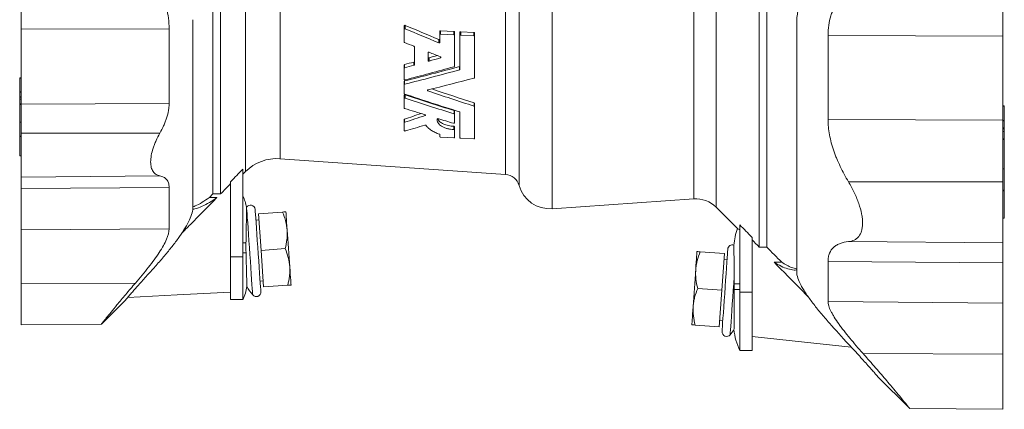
# Model space of a CAD drawing. Header units: millimetres. Extents: x 24 to 822, y -62 to 722.
# Tile 4 of 7: x 32 to 354, y 378 to 506. Entities that reach past the tile are written whole.
import ezdxf

# ---------------------------------------------------------------- set-up
doc = ezdxf.new("R2010")
doc.units = ezdxf.units.MM

msp = doc.modelspace()

# ---------------------------------------------------------------- linework, layer by layer
at = {"color": 8, "linetype": 'Continuous', "lineweight": 0}
for p, q in [((195.67, 645.3), (195.67, 451.58)), ((191.21, 455.2), (191.21, 641.68)), ((206.5, 548.44), (206.5, 443.99)), ((106.21, 535.45), (106.21, 456.14)), ((117.48, 534.58), (117.48, 460.35)), ((252.77, 447.23), (252.77, 536.93)), ((260.15, 444.47), (260.15, 534.58)), ((32.84, 502.67), (81.22, 502.83)), ((158.41, 502.84), (158.41, 503.95)), ((169.41, 498.26), (169.41, 499.35)), ((169.98, 501.11), (169.98, 502.2)), ((174.3, 500.88), (174.3, 501.98)), ((176.56, 500.77), (176.56, 501.87)), ((180.88, 500.55), (180.88, 501.65)), ((353.84, 500.45), (296.7, 500.62)), ((166.21, 492.26), (166.21, 493.34)), ((169.92, 493.32), (169.92, 493.69)), ((158.22, 490.04), (158.22, 491.11)), ((161.29, 490.89), (161.29, 491.96)), ((176.17, 489.4), (176.17, 490.47)), ((32.34, 486.68), (32.84, 486.68)), ((158.22, 484.7), (158.22, 485.76)), ((32.34, 482.13), (32.84, 482.13)), ((32.34, 480.6), (32.84, 480.6)), ((32.34, 480.44), (32.84, 480.44)), ((32.34, 479.81), (32.84, 479.81)), ((158.41, 480.12), (158.41, 481.19)), ((165.83, 482.54), (165.83, 482.85)), ((32.34, 478.28), (32.84, 478.28)), ((32.34, 478.11), (32.84, 478.11)), ((32.84, 478.17), (81.22, 478.42)), ((180.97, 477.52), (180.97, 478.58)), ((354.35, 477.53), (353.84, 477.53)), ((164.93, 474.46), (164.93, 474.71)), ((174.4, 475.03), (174.4, 476.1)), ((32.34, 472.31), (32.84, 472.31)), ((158.19, 472.25), (158.19, 473.33)), ((174.29, 469.89), (174.29, 470.97)), ((353.84, 472.95), (296.7, 473.22)), ((354.35, 472.76), (353.84, 472.76)), ((354.35, 470.43), (353.84, 470.43)), ((354.35, 470.17), (353.84, 470.17)), ((32.34, 467.7), (32.84, 467.7)), ((32.34, 467.57), (32.84, 467.57)), ((32.84, 468.66), (78.2, 468.71)), ((354.35, 469.21), (353.84, 469.21)), ((354.35, 466.88), (353.84, 466.88)), ((354.35, 466.62), (353.84, 466.62)), ((32.34, 461.31), (32.84, 461.31)), ((32.84, 454.36), (78.2, 454.75)), ((354.35, 457.07), (353.84, 457.07)), ((32.84, 450.64), (81.22, 450.99)), ((353.84, 452.76), (303.4, 452.79)), ((354.35, 450.02), (353.84, 450.02)), ((354.35, 449.82), (353.84, 449.82)), ((354.35, 440.97), (353.84, 440.97)), ((32.84, 437.06), (81.22, 437.45)), ((106.35, 432.89), (105.34, 432.89)), ((353.84, 432.82), (303.4, 433.26)), ((106.36, 429.58), (105.34, 429.58)), ((101.34, 428.25), (105.34, 428.25)), ((353.84, 426.37), (296.7, 426.79)), ((32.84, 419.54), (70.19, 419.71)), ((267.84, 419.44), (266.04, 419.44)), ((267.84, 417.64), (266.04, 417.64)), ((271.84, 416.77), (267.84, 416.77)), ((353.84, 413.17), (296.7, 413.64)), ((353.84, 396.49), (308.16, 396.67))]:
    msp.add_line(p, q, dxfattribs=at)
at = {"color": 7, "linetype": 'Continuous', "lineweight": 15}
for p, q in [((98.01, 535.15), (98.01, 448.82)), ((95.54, 532.16), (95.54, 448.82)), ((274.18, 431.48), (274.18, 532.82)), ((276.65, 431.48), (276.65, 532.82)), ((32.84, 523.69), (32.84, 502.67)), ((89.02, 444.66), (89.02, 505.79)), ((32.84, 502.67), (32.84, 478.17)), ((81.22, 478.42), (81.22, 502.83)), ((158.08, 502.66), (158.08, 503.76)), ((158.08, 498.54), (158.08, 502.66)), ((169.74, 500.9), (169.74, 502)), ((169.74, 498.43), (169.74, 500.9)), ((174.3, 501.98), (169.98, 502.2)), ((169.98, 501.11), (174.3, 500.88)), ((174.54, 500.66), (174.54, 501.76)), ((174.54, 500.66), (174.54, 490.59)), ((176.32, 500.57), (176.32, 501.67)), ((176.32, 489.57), (176.32, 500.57)), ((180.88, 501.65), (176.56, 501.87)), ((176.56, 500.77), (180.88, 500.55)), ((181.12, 500.32), (181.12, 501.42)), ((181.12, 500.32), (181.12, 486.86)), ((161.44, 491.05), (161.44, 496.91)), ((165.88, 492.46), (165.88, 494.98)), ((158.08, 489.88), (158.08, 490.95)), ((158.08, 486.33), (158.08, 489.88)), ((32.84, 486.75), (32.34, 486.75)), ((32.34, 486.68), (32.34, 486.75)), ((32.34, 486.68), (32.34, 482.17)), ((158.08, 484.54), (158.08, 485.61)), ((158.08, 481.65), (158.08, 484.54)), ((32.84, 482.17), (32.34, 482.17)), ((32.34, 482.13), (32.34, 482.17)), ((32.34, 482.13), (32.34, 480.6)), ((32.34, 480.44), (32.34, 480.6)), ((32.34, 480.44), (32.34, 479.84)), ((32.84, 479.84), (32.34, 479.84)), ((32.34, 479.81), (32.34, 479.84)), ((32.34, 479.81), (32.34, 478.28)), ((158.08, 479.99), (158.08, 481.05)), ((158.08, 476.93), (158.08, 479.99)), ((32.34, 478.11), (32.34, 478.28)), ((32.34, 478.11), (32.34, 472.31)), ((32.84, 478.17), (32.84, 468.66)), ((181.12, 477.37), (181.12, 478.43)), ((181.12, 477.37), (181.12, 466.96)), ((354.35, 477.67), (353.84, 477.67)), ((354.35, 472.83), (354.35, 477.53)), ((174.54, 474.88), (174.54, 475.95)), ((174.54, 474.88), (174.54, 472.06)), ((176.32, 467.21), (176.32, 475.54)), ((32.34, 472.28), (32.34, 472.31)), ((32.34, 472.28), (32.84, 472.28)), ((32.34, 472.28), (32.34, 467.7)), ((158.08, 472.14), (158.08, 473.22)), ((158.08, 469.54), (158.08, 472.14)), ((174.54, 469.74), (174.54, 470.83)), ((354.35, 472.81), (353.84, 472.81)), ((354.35, 470.43), (354.35, 472.76)), ((354.35, 469.28), (354.35, 470.17)), ((32.34, 467.57), (32.34, 467.7)), ((32.34, 467.57), (32.34, 461.31)), ((32.84, 454.36), (32.84, 468.66)), ((169.74, 467.54), (169.74, 468.26)), ((174.3, 467.19), (169.98, 467.41)), ((174.54, 469.74), (174.54, 467.3)), ((180.88, 466.85), (176.56, 467.07)), ((354.35, 469.27), (353.84, 469.27)), ((354.35, 466.88), (354.35, 469.21)), ((354.35, 457.07), (354.35, 466.62)), ((32.34, 461.28), (32.34, 461.31)), ((32.34, 461.28), (32.84, 461.28)), ((117.48, 460.35), (191.21, 455.2)), ((32.84, 450.64), (32.84, 454.36)), ((105.34, 456.98), (105.34, 428.25)), ((105.34, 455.27), (106.21, 456.14)), ((353.84, 457.01), (354.35, 457.01)), ((354.35, 450.02), (354.35, 457)), ((81.22, 450.99), (81.22, 437.45)), ((101.34, 452.84), (101.34, 428.25)), ((32.84, 437.06), (32.84, 450.64)), ((95.54, 448.82), (94.4, 447.67)), ((96.87, 447.67), (94.4, 447.67)), ((98.01, 448.82), (95.54, 448.82)), ((354.35, 440.97), (354.35, 449.82)), ((106.55, 444.46), (106.55, 444.42)), ((206.5, 443.99), (252.77, 447.23)), ((260.15, 444.47), (267.09, 437.53)), ((110.43, 442.37), (118.34, 442.92)), ((111.27, 430.4), (110.43, 442.37)), ((110.57, 440.38), (109.57, 440.31)), ((267.84, 416.77), (267.84, 438.75)), ((353.84, 440.91), (354.35, 440.91)), ((32.84, 419.54), (32.84, 437.06)), ((271.84, 416.77), (271.84, 434.65)), ((111.27, 430.4), (119.18, 430.95)), ((112.11, 418.43), (111.27, 430.4)), ((262.82, 429.37), (254.91, 429.93)), ((262.82, 429.37), (261.98, 417.4)), ((274.18, 431.48), (276.65, 431.48)), ((101.34, 428.25), (101.34, 414.28)), ((105.34, 428.25), (105.34, 414.28)), ((263.68, 427.31), (262.68, 427.38)), ((279.06, 426.52), (281.54, 426.52)), ((32.84, 406.02), (32.84, 419.54)), ((110.97, 420.35), (111.97, 420.42)), ((112.11, 418.43), (120.01, 418.98)), ((261.98, 417.4), (254.07, 417.96)), ((261.98, 417.4), (261.15, 405.43)), ((267.84, 397.64), (267.84, 416.77)), ((271.84, 397.64), (271.84, 416.77)), ((59.09, 406.31), (67.02, 414.24)), ((101.34, 414.28), (105.34, 414.28)), ((32.84, 406.02), (59.08, 406.25)), ((261.15, 405.43), (253.24, 405.99)), ((261.29, 407.43), (262.28, 407.36)), ((267.84, 397.64), (271.84, 397.64)), ((312.92, 389.19), (323.34, 378.77)), ((323.35, 378.71), (353.84, 378.44))]:
    msp.add_line(p, q, dxfattribs=at)
at = {"color": 8, "linetype": 'Continuous', "lineweight": 0, "flags": 128}
for points in [[(108.55, 415.81), (108.55, 415.86), (108.52, 416.21), (108.47, 416.91), (108.4, 417.93), (108.31, 419.25), (108.2, 420.84), (108.07, 422.67), (107.93, 424.67), (107.78, 426.81), (107.63, 429.04), (107.47, 431.29), (107.31, 433.51), (107.16, 435.65), (107.02, 437.65), (106.9, 439.47), (106.79, 441.05), (106.69, 442.37), (106.62, 443.39), (106.57, 444.08), (106.55, 444.42)], [(266.03, 421.78), (265.87, 419.58), (265.72, 417.33), (265.56, 415.06), (265.4, 412.86), (265.26, 410.75), (265.12, 408.81), (265, 407.08), (264.9, 405.6), (264.81, 404.4), (264.75, 403.53), (264.71, 403), (264.7, 402.82)]]:
    msp.add_lwpolyline(points, dxfattribs=at)
at = {"color": 7, "linetype": 'Continuous', "lineweight": 15, "flags": 128}
for points in [[(111.21, 416.86), (111.2, 417.05), (111.16, 417.59), (111.1, 418.49), (111.01, 419.7), (110.91, 421.21), (110.79, 422.96), (110.65, 424.92), (110.5, 427.02), (110.35, 429.22), (110.19, 431.44), (110.04, 433.64), (109.89, 435.74), (109.76, 437.7), (109.63, 439.45), (109.53, 440.96), (109.44, 442.17), (109.38, 443.07), (109.34, 443.61), (109.33, 443.8), (109.33, 443.8)], [(119.41, 443), (119.42, 442.9), (119.44, 442.59), (119.47, 442.09), (119.52, 441.39), (119.58, 440.52), (119.65, 439.49), (119.74, 438.31), (119.83, 437.01)], [(120.66, 425.04), (120.57, 426.45), (120.46, 427.93), (120.36, 429.47), (120.25, 431.03), (120.14, 432.59), (120.03, 434.13), (119.93, 435.61), (119.83, 437.01)], [(253.84, 430), (253.83, 429.9), (253.81, 429.59), (253.78, 429.09), (253.73, 428.4), (253.67, 427.53), (253.6, 426.5), (253.51, 425.32), (253.42, 424.02)], [(263.92, 430.8), (263.91, 430.62), (263.87, 430.07), (263.81, 429.18), (263.72, 427.96), (263.62, 426.45), (263.5, 424.7), (263.36, 422.74), (263.21, 420.64), (263.06, 418.45), (262.9, 416.22), (262.75, 414.03), (262.6, 411.92), (262.47, 409.97), (262.34, 408.21), (262.24, 406.71), (262.15, 405.49), (262.09, 404.6), (262.05, 404.05), (262.04, 403.87), (262.04, 403.87)], [(121.08, 419.06), (121.08, 419.16), (121.05, 419.46), (121.02, 419.97), (120.97, 420.66), (120.91, 421.53), (120.84, 422.56), (120.76, 423.74), (120.66, 425.04)], [(253.42, 424.02), (253.33, 422.61), (253.22, 421.13), (253.11, 419.59), (253, 418.03), (252.9, 416.47), (252.79, 414.93), (252.68, 413.45), (252.59, 412.05)], [(67.68, 415), (83.79, 415.84), (101.34, 416.76)], [(252.17, 406.06), (252.18, 406.16), (252.2, 406.47), (252.23, 406.97), (252.28, 407.66), (252.34, 408.53), (252.41, 409.57), (252.5, 410.74), (252.59, 412.05)], [(271.84, 402.2), (289.04, 400.39), (304.27, 398.79)]]:
    msp.add_lwpolyline(points, dxfattribs=at)
at = {"color": 7, "linetype": 'Continuous', "lineweight": 15}
for centre, radius, start, end in [((116.46, 445.89), 14.5, 86, 135), ((190.87, 450.21), 5, 15.9446, 86), ((205.77, 454.47), 10.5, 195.9446, 274), ((90.84, 441.43), 16, 10.955, 25.0089), ((107.83, 443.69), 1.5, 4, 148.959), ((253.43, 437.75), 9.5, 45, 94), ((287.09, 430.44), 21.25, 160.4609, 175.5085), ((265.42, 430.7), 1.5, 70.8114, 176), ((90.84, 421.04), 16, 334.9911, 351.0435), ((128, 431.57), 25.03, 211.3563, 219.0063), ((109.72, 416.76), 1.5, 219.0063, 4), ((263.54, 403.76), 1.5, 176, 320.9937), ((245.25, 418.57), 25.03, 320.9937, 325.7929), ((287.09, 406.64), 21.25, 185.7712, 205.0576)]:
    msp.add_arc(centre, radius, start, end, dxfattribs=at)
for centre, major_axis, ratio, start_param, end_param in [((257.77, 536.75), (235.52, -74.68), 0.264157, 4.362053, 4.412797), ((258.4, 536.57), (239.25, -75.86), 0.264157, 4.366364, 4.416235), ((245.49, 536.68), (237.07, -75.17), 0.264157, 4.420369, 4.434175), ((245.49, 536.68), (237.07, -75.17), 0.264157, 4.456197, 4.472702), ((173.07, 559.42), (221.27, 70.16), 0.264157, 4.59792, 4.60991), ((173.7, 559.6), (225, 71.34), 0.264157, 4.595637, 4.612086), ((173.07, 559.42), (221.27, 70.16), 0.264157, 4.561921, 4.575743), ((173.7, 559.6), (225, 71.34), 0.264157, 4.560229, 4.573824), ((190.74, 559.57), (224.25, 71.1), 0.264157, 4.483804, 4.564005), ((186.61, 559.71), (227.17, 72.03), 0.264157, 4.504791, 4.57522), ((191.37, 559.75), (227.97, 72.28), 0.264157, 4.483403, 4.562302), ((204.29, 559.86), (230.14, 72.97), 0.264157, 4.461547, 4.527686), ((203.65, 537.21), (226.42, -71.79), 0.264157, 4.63442, 4.695932), ((191.37, 537.13), (227.97, -72.28), 0.264157, 4.650527, 4.729426), ((185.98, 537.35), (223.45, -70.85), 0.264157, 4.672672, 4.744267), ((186.61, 537.17), (227.17, -72.03), 0.264157, 4.671915, 4.742344), ((204.29, 537.02), (230.14, -72.97), 0.264157, 4.628672, 4.69481), ((173.7, 537.28), (225, -71.34), 0.264157, 4.727354, 4.756933), ((200.83, 555.73), (144.73, 77.75), 0.360513, 4.227612, 4.26608), ((201.09, 555.85), (147.08, 79.01), 0.360513, 4.230602, 4.277272), ((173.7, 537.28), (225, -71.34), 0.264157, 4.775815, 4.798221), ((209.43, 555.89), (147.97, 79.49), 0.360513, 4.176022, 4.22092)]:
    msp.add_ellipse(centre, major_axis=major_axis, ratio=ratio, start_param=start_param, end_param=end_param, dxfattribs=at)
for points, knots in [([(303.46, 531.07), (301.24, 529.87), (299.12, 528.45), (296.65, 526.34), (296.16, 525.9), (295.21, 524.98), (294.74, 524.51), (293.38, 523.03), (292.52, 521.98), (290.95, 519.74), (290.22, 518.56), (289.25, 516.65), (288.95, 515.99), (288.52, 514.97), (288.39, 514.63), (288.13, 513.93), (288.01, 513.58), (286.96, 510.39), (286.46, 507.34), (286.46, 504.04)], [0, 0, 0, 0, 0.25, 0.25, 0.3125, 0.3125, 0.375, 0.375, 0.5, 0.5, 0.625, 0.625, 0.6875, 0.6875, 0.71875, 0.71875, 0.75, 0.75, 1, 1, 1, 1]), ([(81.22, 502.83), (81.22, 505.21), (80.92, 507.45), (80.08, 510.6), (79.73, 511.62), (78.92, 513.58), (78.46, 514.51), (77.46, 516.27), (76.91, 517.11), (75.73, 518.7), (75.11, 519.45), (73.13, 521.6), (71.7, 522.85), (70.19, 523.96)], [0, 0, 0, 0, 0.25, 0.25, 0.375, 0.375, 0.5, 0.5, 0.625, 0.625, 0.75, 0.75, 1, 1, 1, 1]), ([(296.7, 500.62), (296.7, 502.93), (297.03, 505.08), (297.79, 507.58), (297.97, 508.07), (298.34, 509.03), (298.54, 509.49), (299.18, 510.84), (299.67, 511.68), (300.46, 512.87), (300.74, 513.26), (301.32, 514), (301.62, 514.36), (302.54, 515.4), (303.18, 516.04), (305.19, 517.82), (306.63, 518.81), (308.16, 519.65)], [0, 0, 0, 0, 0.25, 0.25, 0.3125, 0.3125, 0.375, 0.375, 0.5, 0.5, 0.5625, 0.5625, 0.625, 0.625, 0.75, 0.75, 1, 1, 1, 1]), ([(353.84, 500.45), (353.84, 502.43), (353.84, 504.37), (353.84, 508.09), (353.84, 509.86), (353.84, 513.12), (353.84, 514.61), (353.84, 517.23), (353.84, 518.36), (353.84, 519.29)], [0, 0, 0, 0, 0.25, 0.25, 0.5, 0.5, 0.75, 0.75, 1, 1, 1, 1]), ([(158.41, 503.95), (158.33, 503.98), (158.25, 503.98), (158.11, 503.9), (158.08, 503.83), (158.08, 503.76)], [0, 0, 0, 0, 0.5, 0.5, 1, 1, 1, 1]), ([(158.08, 502.66), (158.08, 502.73), (158.11, 502.8), (158.24, 502.87), (158.33, 502.88), (158.41, 502.84)], [0, 0, 0, 0, 0.5, 0.5, 1, 1, 1, 1]), ([(286.46, 423.3), (286.46, 424.89), (286.46, 426.74), (286.46, 430.97), (286.46, 433.34), (286.46, 438.59), (286.46, 441.47), (286.46, 447.68), (286.46, 451.01), (286.46, 458.09), (286.46, 461.82), (286.46, 469.62), (286.46, 473.68), (286.46, 482.05), (286.46, 486.35), (286.46, 495.11), (286.46, 499.56), (286.46, 504.04)], [0, 0, 0, 0, 0.125, 0.125, 0.25, 0.25, 0.375, 0.375, 0.5, 0.5, 0.625, 0.625, 0.75, 0.75, 0.875, 0.875, 1, 1, 1, 1]), ([(169.74, 499.52), (169.74, 499.46), (169.7, 499.39), (169.57, 499.32), (169.48, 499.32), (169.41, 499.35)], [0, 0, 0, 0, 0.5, 0.5, 1, 1, 1, 1]), ([(169.98, 502.2), (169.92, 502.21), (169.86, 502.19), (169.77, 502.11), (169.74, 502.06), (169.74, 502)], [0, 0, 0, 0, 0.5, 0.5, 1, 1, 1, 1]), ([(169.74, 500.9), (169.74, 500.96), (169.77, 501.01), (169.86, 501.09), (169.92, 501.11), (169.98, 501.11)], [0, 0, 0, 0, 0.5, 0.5, 1, 1, 1, 1]), ([(174.54, 501.76), (174.54, 501.81), (174.52, 501.87), (174.43, 501.95), (174.37, 501.98), (174.3, 501.98)], [0, 0, 0, 0, 0.5, 0.5, 1, 1, 1, 1]), ([(174.3, 500.88), (174.37, 500.88), (174.43, 500.85), (174.52, 500.77), (174.54, 500.71), (174.54, 500.66)], [0, 0, 0, 0, 0.5, 0.5, 1, 1, 1, 1]), ([(176.56, 501.87), (176.49, 501.87), (176.43, 501.85), (176.34, 501.78), (176.32, 501.72), (176.32, 501.67)], [0, 0, 0, 0, 0.5, 0.5, 1, 1, 1, 1]), ([(176.32, 500.57), (176.32, 500.62), (176.34, 500.68), (176.43, 500.75), (176.49, 500.77), (176.56, 500.77)], [0, 0, 0, 0, 0.5, 0.5, 1, 1, 1, 1]), ([(181.12, 501.42), (181.12, 501.48), (181.09, 501.53), (181, 501.62), (180.94, 501.64), (180.88, 501.65)], [0, 0, 0, 0, 0.5, 0.5, 1, 1, 1, 1]), ([(180.88, 500.55), (180.94, 500.55), (181, 500.52), (181.09, 500.44), (181.12, 500.38), (181.12, 500.32)], [0, 0, 0, 0, 0.5, 0.5, 1, 1, 1, 1]), ([(296.7, 500.62), (296.7, 495.84), (296.7, 491.15), (296.7, 481.99), (296.7, 477.52), (296.7, 473.22)], [0, 0, 0, 0, 0.5, 0.5, 1, 1, 1, 1]), ([(353.84, 500.45), (353.84, 495.66), (353.84, 490.95), (353.84, 481.75), (353.84, 477.28), (353.84, 472.95)], [0, 0, 0, 0, 0.5, 0.5, 1, 1, 1, 1]), ([(161.44, 496.91), (161.44, 496.95), (161.42, 496.99), (161.37, 497.06), (161.33, 497.09), (161.29, 497.1)], [0, 0, 0, 0, 0.5, 0.5, 1, 1, 1, 1]), ([(169.41, 498.26), (169.48, 498.23), (169.57, 498.23), (169.7, 498.3), (169.74, 498.37), (169.74, 498.43)], [0, 0, 0, 0, 0.5, 0.5, 1, 1, 1, 1]), ([(165.88, 494.98), (165.88, 495.04), (165.92, 495.1), (166.05, 495.17), (166.13, 495.17), (166.21, 495.14)], [0, 0, 0, 0, 0.5, 0.5, 1, 1, 1, 1]), ([(165.88, 493.53), (165.88, 493.47), (165.92, 493.41), (166.05, 493.33), (166.13, 493.32), (166.21, 493.34)], [0, 0, 0, 0, 0.5, 0.5, 1, 1, 1, 1]), ([(169.92, 493.69), (169.96, 493.67), (170, 493.64), (170.05, 493.58), (170.07, 493.54), (170.07, 493.46), (170.05, 493.42), (170, 493.36), (169.96, 493.34), (169.92, 493.32)], [0, 0, 0, 0, 0.25, 0.25, 0.5, 0.5, 0.75, 0.75, 1, 1, 1, 1]), ([(158.22, 491.11), (158.18, 491.1), (158.14, 491.08), (158.09, 491.02), (158.08, 490.98), (158.08, 490.95)], [0, 0, 0, 0, 0.5, 0.5, 1, 1, 1, 1]), ([(158.08, 489.88), (158.08, 489.91), (158.09, 489.95), (158.14, 490.01), (158.18, 490.03), (158.22, 490.04)], [0, 0, 0, 0, 0.5, 0.5, 1, 1, 1, 1]), ([(161.29, 490.89), (161.33, 490.9), (161.37, 490.92), (161.42, 490.98), (161.44, 491.02), (161.44, 491.05)], [0, 0, 0, 0, 0.5, 0.5, 1, 1, 1, 1]), ([(166.21, 492.26), (166.13, 492.24), (166.05, 492.25), (165.92, 492.33), (165.88, 492.4), (165.88, 492.46)], [0, 0, 0, 0, 0.5, 0.5, 1, 1, 1, 1]), ([(174.54, 490.59), (174.54, 490.55), (174.53, 490.51), (174.48, 490.45), (174.44, 490.43), (174.4, 490.42)], [0, 0, 0, 0, 0.5, 0.5, 1, 1, 1, 1]), ([(176.17, 489.4), (176.21, 489.41), (176.25, 489.43), (176.3, 489.49), (176.32, 489.53), (176.32, 489.57)], [0, 0, 0, 0, 0.5, 0.5, 1, 1, 1, 1]), ([(158.41, 486.15), (158.33, 486.13), (158.25, 486.14), (158.12, 486.21), (158.08, 486.27), (158.08, 486.33)], [0, 0, 0, 0, 0.5, 0.5, 1, 1, 1, 1]), ([(181.12, 486.86), (181.12, 486.82), (181.1, 486.79), (181.05, 486.73), (181.01, 486.71), (180.97, 486.7)], [0, 0, 0, 0, 0.5, 0.5, 1, 1, 1, 1]), ([(158.22, 485.76), (158.18, 485.75), (158.14, 485.73), (158.09, 485.67), (158.08, 485.64), (158.08, 485.61)], [0, 0, 0, 0, 0.5, 0.5, 1, 1, 1, 1]), ([(158.08, 484.54), (158.08, 484.58), (158.09, 484.61), (158.14, 484.66), (158.18, 484.68), (158.22, 484.7)], [0, 0, 0, 0, 0.5, 0.5, 1, 1, 1, 1]), ([(158.22, 481.49), (158.18, 481.51), (158.14, 481.53), (158.09, 481.59), (158.08, 481.62), (158.08, 481.65)], [0, 0, 0, 0, 0.5, 0.5, 1, 1, 1, 1]), ([(158.41, 481.19), (158.33, 481.21), (158.25, 481.21), (158.12, 481.16), (158.08, 481.11), (158.08, 481.05)], [0, 0, 0, 0, 0.5, 0.5, 1, 1, 1, 1]), ([(158.08, 479.99), (158.08, 480.04), (158.12, 480.09), (158.25, 480.15), (158.33, 480.15), (158.41, 480.12)], [0, 0, 0, 0, 0.5, 0.5, 1, 1, 1, 1]), ([(165.83, 482.85), (165.79, 482.84), (165.75, 482.82), (165.7, 482.77), (165.68, 482.74), (165.68, 482.67), (165.7, 482.64), (165.75, 482.58), (165.79, 482.56), (165.83, 482.54)], [0, 0, 0, 0, 0.25, 0.25, 0.5, 0.5, 0.75, 0.75, 1, 1, 1, 1]), ([(78.2, 468.71), (78.65, 469.52), (79.06, 470.33), (79.61, 471.56), (79.79, 471.97), (80.11, 472.79), (80.26, 473.21), (80.66, 474.46), (80.87, 475.27), (81.08, 476.47), (81.13, 476.87), (81.2, 477.65), (81.22, 478.04), (81.22, 478.42)], [0, 0, 0, 0, 0.25, 0.25, 0.375, 0.375, 0.5, 0.5, 0.75, 0.75, 0.875, 0.875, 1, 1, 1, 1]), ([(158.22, 476.78), (158.18, 476.79), (158.14, 476.82), (158.09, 476.87), (158.08, 476.9), (158.08, 476.93)], [0, 0, 0, 0, 0.5, 0.5, 1, 1, 1, 1]), ([(181.12, 478.43), (181.12, 478.46), (181.1, 478.49), (181.05, 478.55), (181.01, 478.57), (180.97, 478.58)], [0, 0, 0, 0, 0.5, 0.5, 1, 1, 1, 1]), ([(180.97, 477.52), (181.01, 477.5), (181.05, 477.48), (181.1, 477.43), (181.12, 477.4), (181.12, 477.37)], [0, 0, 0, 0, 0.5, 0.5, 1, 1, 1, 1]), ([(354.35, 477.67), (354.35, 477.67), (354.35, 477.67), (354.35, 477.65), (354.35, 477.61), (354.35, 477.57), (354.35, 477.54), (354.35, 477.53)], [0, 0, 0, 0, 0.209627, 0.42678, 0.634993, 0.827361, 1, 1, 1, 1]), ([(164.93, 474.46), (165, 474.49), (165.05, 474.54), (165.03, 474.65), (164.97, 474.7), (164.89, 474.72)], [0, 0, 0, 0, 0.5, 0.5, 1, 1, 1, 1]), ([(169.15, 473.44), (169.08, 473.46), (169, 473.46), (168.87, 473.42), (168.82, 473.37), (168.82, 473.33)], [0, 0, 0, 0, 0.5, 0.5, 1, 1, 1, 1]), ([(174.29, 470.97), (173.71, 470.99), (173.13, 471.06), (172.01, 471.31), (171.48, 471.48), (170.53, 471.91), (170.12, 472.16), (169.45, 472.74), (169.2, 473.05), (169.03, 473.39)], [0, 0, 0, 0, 0.25, 0.25, 0.5, 0.5, 0.75, 0.75, 1, 1, 1, 1]), ([(174.54, 475.95), (174.54, 475.98), (174.53, 476.01), (174.48, 476.06), (174.44, 476.09), (174.4, 476.1)], [0, 0, 0, 0, 0.5, 0.5, 1, 1, 1, 1]), ([(174.4, 475.03), (174.44, 475.02), (174.48, 474.99), (174.53, 474.94), (174.54, 474.91), (174.54, 474.88)], [0, 0, 0, 0, 0.5, 0.5, 1, 1, 1, 1]), ([(176.32, 475.54), (176.32, 475.57), (176.3, 475.6), (176.25, 475.65), (176.21, 475.67), (176.17, 475.69)], [0, 0, 0, 0, 0.5, 0.5, 1, 1, 1, 1]), ([(165.21, 471.27), (165.19, 471.3), (165.13, 471.34), (165, 471.37), (164.92, 471.36), (164.86, 471.35)], [0, 0, 0, 0, 0.5, 0.5, 1, 1, 1, 1]), ([(169.62, 468.38), (169.11, 468.55), (168.65, 468.73), (167.99, 469.04), (167.77, 469.15), (167.36, 469.37), (167.17, 469.49), (166.6, 469.86), (166.27, 470.12), (165.68, 470.67), (165.42, 470.96), (165.21, 471.27)], [0, 0, 0, 0, 0.25, 0.25, 0.375, 0.375, 0.5, 0.5, 0.75, 0.75, 1, 1, 1, 1]), ([(168.82, 473.33), (168.81, 473.11), (168.83, 472.9), (168.95, 472.47), (169.04, 472.26), (169.24, 471.96), (169.31, 471.86), (169.48, 471.66), (169.57, 471.57), (169.86, 471.3), (170.09, 471.12), (170.6, 470.8), (170.88, 470.66), (171.49, 470.4), (171.82, 470.29), (172.49, 470.11), (172.84, 470.03), (173.56, 469.93), (173.93, 469.9), (174.29, 469.89)], [0, 0, 0, 0, 0.125, 0.125, 0.25, 0.25, 0.3125, 0.3125, 0.375, 0.375, 0.5, 0.5, 0.625, 0.625, 0.75, 0.75, 0.875, 0.875, 1, 1, 1, 1]), ([(174.54, 472.06), (174.54, 472.01), (174.5, 471.97), (174.37, 471.92), (174.29, 471.92), (174.21, 471.94)], [0, 0, 0, 0, 0.5, 0.5, 1, 1, 1, 1]), ([(174.54, 470.83), (174.54, 470.86), (174.52, 470.9), (174.42, 470.95), (174.36, 470.97), (174.29, 470.97)], [0, 0, 0, 0, 0.5, 0.5, 1, 1, 1, 1]), ([(303.4, 452.79), (302.42, 454.44), (301.52, 456.11), (300.3, 458.65), (299.92, 459.51), (299.39, 460.8), (299.21, 461.23), (298.88, 462.1), (298.73, 462.54), (297.98, 464.72), (297.51, 466.45), (297.03, 469.01), (296.91, 469.87), (296.75, 471.56), (296.7, 472.4), (296.7, 473.22)], [0, 0, 0, 0, 0.25, 0.25, 0.375, 0.375, 0.4375, 0.4375, 0.5, 0.5, 0.75, 0.75, 0.875, 0.875, 1, 1, 1, 1]), ([(353.84, 452.76), (353.84, 454.52), (353.84, 456.29), (353.84, 459.8), (353.84, 461.54), (353.84, 464.96), (353.84, 466.64), (353.84, 469.88), (353.84, 471.45), (353.84, 472.95)], [0, 0, 0, 0, 0.25, 0.25, 0.5, 0.5, 0.75, 0.75, 1, 1, 1, 1]), ([(354.35, 472.81), (354.35, 472.81), (354.35, 472.82), (354.35, 472.8), (354.35, 472.77), (354.35, 472.76)], [0, 0, 0, 0, 0.125176, 0.579608, 1, 1, 1, 1]), ([(354.35, 470.43), (354.35, 470.4), (354.35, 470.35), (354.35, 470.25), (354.35, 470.2), (354.35, 470.17)], [0, 0, 0, 0, 0.5, 0.5, 1, 1, 1, 1]), ([(78.2, 468.71), (77.75, 467.9), (77.33, 467.08), (76.78, 465.85), (76.6, 465.44), (76.28, 464.62), (76.13, 464.21), (75.73, 462.99), (75.52, 462.2), (75.24, 460.68), (75.17, 459.97), (75.17, 458.98), (75.19, 458.67), (75.26, 458.07), (75.31, 457.78), (75.52, 456.99), (75.73, 456.54), (76.13, 455.97), (76.28, 455.79), (76.6, 455.49), (76.77, 455.36), (77.33, 455.01), (77.74, 454.85), (78.2, 454.75)], [0, 0, 0, 0, 0.125, 0.125, 0.1875, 0.1875, 0.25, 0.25, 0.375, 0.375, 0.5, 0.5, 0.5625, 0.5625, 0.625, 0.625, 0.75, 0.75, 0.8125, 0.8125, 0.875, 0.875, 1, 1, 1, 1]), ([(158.44, 469.42), (158.37, 469.4), (158.27, 469.4), (158.12, 469.45), (158.08, 469.5), (158.08, 469.54)], [0, 0, 0, 0, 0.5, 0.5, 1, 1, 1, 1]), ([(169.98, 467.41), (169.92, 467.41), (169.86, 467.43), (169.77, 467.48), (169.74, 467.51), (169.74, 467.54)], [0, 0, 0, 0, 0.5, 0.5, 1, 1, 1, 1]), ([(174.29, 469.89), (174.36, 469.88), (174.43, 469.87), (174.52, 469.81), (174.54, 469.78), (174.54, 469.74)], [0, 0, 0, 0, 0.5, 0.5, 1, 1, 1, 1]), ([(174.54, 467.3), (174.54, 467.27), (174.52, 467.24), (174.43, 467.19), (174.37, 467.18), (174.3, 467.19)], [0, 0, 0, 0, 0.5, 0.5, 1, 1, 1, 1]), ([(176.56, 467.07), (176.49, 467.07), (176.43, 467.09), (176.34, 467.14), (176.32, 467.18), (176.32, 467.21)], [0, 0, 0, 0, 0.5, 0.5, 1, 1, 1, 1]), ([(181.12, 466.96), (181.12, 466.93), (181.09, 466.9), (181, 466.86), (180.94, 466.85), (180.88, 466.85)], [0, 0, 0, 0, 0.5, 0.5, 1, 1, 1, 1]), ([(354.35, 469.26), (354.35, 469.26), (354.35, 469.27), (354.35, 469.25), (354.35, 469.23), (354.35, 469.21)], [0, 0, 0, 0, 0.125179, 0.579639, 1, 1, 1, 1]), ([(354.35, 466.88), (354.35, 466.85), (354.35, 466.8), (354.35, 466.7), (354.35, 466.65), (354.35, 466.62)], [0, 0, 0, 0, 0.5, 0.5, 1, 1, 1, 1]), ([(78.2, 454.75), (78.65, 454.66), (79.06, 454.51), (79.61, 454.22), (79.79, 454.11), (80.11, 453.85), (80.26, 453.71), (80.66, 453.24), (80.87, 452.87), (81.08, 452.23), (81.13, 452), (81.2, 451.52), (81.22, 451.26), (81.22, 450.99)], [0, 0, 0, 0, 0.25, 0.25, 0.375, 0.375, 0.5, 0.5, 0.75, 0.75, 0.875, 0.875, 1, 1, 1, 1]), ([(354.35, 457.07), (354.35, 457.06), (354.35, 457.03), (354.35, 457.01), (354.35, 457.02), (354.35, 457.02)], [0, 0, 0, 0, 0.412096, 0.842448, 1, 1, 1, 1]), ([(303.4, 433.26), (304.08, 433.33), (304.7, 433.49), (305.54, 433.9), (305.8, 434.06), (306.17, 434.35), (306.29, 434.46), (306.52, 434.68), (306.63, 434.8), (307.13, 435.43), (307.45, 436.04), (307.72, 436.95), (307.77, 437.14), (307.85, 437.54), (307.89, 437.75), (307.97, 438.38), (308, 438.83), (308, 439.76), (307.98, 440.25), (307.87, 441.27), (307.79, 441.81), (307.46, 443.45), (307.15, 444.58), (306.63, 446.04), (306.53, 446.34), (306.3, 446.93), (306.18, 447.22), (305.82, 448.11), (305.55, 448.69), (304.71, 450.46), (304.08, 451.63), (303.4, 452.79)], [0, 0, 0, 0, 0.125, 0.125, 0.1875, 0.1875, 0.21875, 0.21875, 0.25, 0.25, 0.375, 0.375, 0.40625, 0.40625, 0.4375, 0.4375, 0.5, 0.5, 0.5625, 0.5625, 0.625, 0.625, 0.75, 0.75, 0.78125, 0.78125, 0.8125, 0.8125, 0.875, 0.875, 1, 1, 1, 1]), ([(353.84, 452.76), (353.84, 451.59), (353.84, 450.38), (353.84, 447.97), (353.84, 446.75), (353.84, 444.38), (353.84, 443.22), (353.84, 441.02), (353.84, 439.98), (353.84, 438.08), (353.84, 437.22), (353.84, 435.73), (353.84, 435.09), (353.84, 434.05), (353.84, 433.65), (353.84, 433.07), (353.84, 432.89), (353.84, 432.82)], [0, 0, 0, 0, 0.125, 0.125, 0.25, 0.25, 0.375, 0.375, 0.5, 0.5, 0.625, 0.625, 0.75, 0.75, 0.875, 0.875, 1, 1, 1, 1]), ([(96.87, 447.67), (96.83, 447.63), (93.93, 444.69), (90.08, 440.79), (86.25, 436.93), (85.3, 435.96)], [0, 0, 0, 0, 0.009487, 0.752072, 1, 1, 1, 1]), ([(88.96, 443.86), (89.19, 443.9), (90.16, 444.03), (91.97, 444.75), (94.38, 445.95), (96.04, 447.09), (96.87, 447.67)], [0, 0, 0, 0, 0.0930064, 0.4072185, 0.7028964, 1, 1, 1, 1]), ([(94.4, 447.67), (93.6, 447.12), (92.01, 446.04), (90.23, 445.07), (89.28, 444.73), (89.05, 444.64)], [0, 0, 0, 0, 0.431389, 0.862769, 1, 1, 1, 1]), ([(354.35, 450.02), (354.35, 449.99), (354.35, 449.95), (354.35, 449.88), (354.35, 449.84), (354.35, 449.82)], [0, 0, 0, 0, 0.5, 0.5, 1, 1, 1, 1]), ([(74.46, 422.67), (75.44, 423.75), (76.4, 424.82), (78.26, 426.94), (79.15, 427.98), (80.87, 430.03), (81.69, 431.04), (83.24, 433.03), (83.97, 434), (85.32, 435.92), (85.93, 436.85), (87.01, 438.65), (87.48, 439.51), (88.23, 441.14), (88.52, 441.91), (88.92, 443.36), (89.02, 444.05), (89.02, 444.66)], [0, 0, 0, 0, 0.125, 0.125, 0.25, 0.25, 0.375, 0.375, 0.5, 0.5, 0.625, 0.625, 0.75, 0.75, 0.875, 0.875, 1, 1, 1, 1]), ([(106.55, 444.42), (106.55, 444.36), (106.55, 444.23), (106.54, 443.95), (106.54, 443.84), (106.54, 443.58), (106.53, 443.44), (106.53, 442.97), (106.52, 442.61), (106.51, 441.76), (106.5, 441.28), (106.48, 440.24), (106.47, 439.67), (106.45, 438.77), (106.45, 438.45), (106.44, 437.81), (106.43, 437.48), (106.41, 436.48), (106.4, 435.79), (106.38, 434.72), (106.37, 434.36), (106.36, 433.63), (106.35, 433.26), (106.35, 432.89)], [0, 0, 0, 0, 0.125, 0.125, 0.1875, 0.1875, 0.25, 0.25, 0.375, 0.375, 0.5, 0.5, 0.625, 0.625, 0.6875, 0.6875, 0.75, 0.75, 0.875, 0.875, 0.9375, 0.9375, 1, 1, 1, 1]), ([(119.41, 443), (119.41, 443), (119.38, 443), (119.29, 442.99), (119.21, 442.98), (118.93, 442.96), (118.66, 442.95), (118.34, 442.92)], [0, 0, 0, 0, 0.25, 0.25, 0.5, 0.5, 1, 1, 1, 1]), ([(118.34, 442.92), (118.73, 441.97), (119.07, 441), (119.58, 439.03), (119.76, 438.03), (119.83, 437.01)], [0, 0, 0, 0, 0.5, 0.5, 1, 1, 1, 1]), ([(354.35, 440.97), (354.35, 440.95), (354.35, 440.92), (354.35, 440.92), (354.35, 440.92)], [0, 0, 0, 0, 0.540728, 1, 1, 1, 1]), ([(81.22, 437.45), (81.22, 436.47), (80.92, 435.31), (80.08, 433.35), (79.73, 432.66), (78.92, 431.21), (78.46, 430.46), (77.46, 428.92), (76.91, 428.13), (75.73, 426.52), (75.11, 425.7), (73.13, 423.18), (71.7, 421.46), (70.19, 419.71)], [0, 0, 0, 0, 0.25, 0.25, 0.375, 0.375, 0.5, 0.5, 0.625, 0.625, 0.75, 0.75, 1, 1, 1, 1]), ([(119.83, 437.01), (119.86, 436.51), (119.87, 435.99), (119.85, 434.98), (119.81, 434.47), (119.63, 432.96), (119.43, 431.95), (119.18, 430.95)], [0, 0, 0, 0, 0.25, 0.25, 0.5, 0.5, 1, 1, 1, 1]), ([(267.1, 437.53), (267.1, 437.53), (267.1, 437.54), (267.36, 437.41), (267.71, 437.23), (267.84, 437.16)], [0, 0, 0, 0, 0.286045, 0.722518, 1, 1, 1, 1]), ([(265.91, 432.11), (265.91, 432.11), (265.91, 432.17), (265.91, 431.93), (265.92, 431.34), (265.93, 430.31), (265.95, 428.94), (265.97, 427.23), (266, 424.92), (266.02, 422.96), (266.03, 421.78)], [0, 0, 0, 0, 0.00562, 0.136813, 0.271805, 0.40294, 0.53805, 0.666087, 0.798205, 1, 1, 1, 1]), ([(303.4, 433.26), (302.42, 433.16), (301.52, 432.97), (300.3, 432.52), (299.92, 432.34), (299.39, 432.03), (299.21, 431.92), (298.88, 431.68), (298.73, 431.56), (297.98, 430.89), (297.51, 430.25), (297.03, 429.09), (296.91, 428.68), (296.75, 427.78), (296.7, 427.3), (296.7, 426.79)], [0, 0, 0, 0, 0.25, 0.25, 0.375, 0.375, 0.4375, 0.4375, 0.5, 0.5, 0.75, 0.75, 0.875, 0.875, 1, 1, 1, 1]), ([(353.84, 432.82), (353.84, 432.7), (353.84, 432.48), (353.84, 431.82), (353.84, 431.38), (353.84, 430.29), (353.84, 429.64), (353.84, 428.14), (353.84, 427.29), (353.84, 426.37)], [0, 0, 0, 0, 0.25, 0.25, 0.5, 0.5, 0.75, 0.75, 1, 1, 1, 1]), ([(106.64, 418.55), (106.64, 418.54), (106.64, 418.5), (106.64, 418.78), (106.62, 419.4), (106.6, 420.37), (106.57, 421.65), (106.53, 423.19), (106.49, 424.95), (106.43, 427.07), (106.39, 428.68), (106.36, 429.58)], [0, 0, 0, 0, 0.035358, 0.153295, 0.268113, 0.386281, 0.500752, 0.618579, 0.732423, 0.849599, 1, 1, 1, 1]), ([(119.18, 430.95), (119.57, 430), (119.91, 429.03), (120.42, 427.06), (120.59, 426.06), (120.66, 425.04)], [0, 0, 0, 0, 0.5, 0.5, 1, 1, 1, 1]), ([(253.42, 424.02), (253.46, 424.52), (253.52, 425.03), (253.69, 426.04), (253.8, 426.53), (254.18, 428.01), (254.52, 428.97), (254.91, 429.93)], [0, 0, 0, 0, 0.25, 0.25, 0.5, 0.5, 1, 1, 1, 1]), ([(253.84, 430), (253.84, 430), (253.87, 430), (253.97, 429.99), (254.04, 429.99), (254.32, 429.97), (254.59, 429.95), (254.91, 429.93)], [0, 0, 0, 0, 0.25, 0.25, 0.5, 0.5, 1, 1, 1, 1]), ([(279.06, 426.52), (282.04, 423.5), (285.77, 419.73), (289.51, 415.95), (290.26, 415.19)], [0, 0, 0, 0, 0.79905, 1, 1, 1, 1]), ([(286.33, 423.99), (286.1, 423.98), (285.22, 423.92), (283.57, 424.31), (281.38, 425.11), (279.84, 426.05), (279.06, 426.52)], [0, 0, 0, 0, 0.105548, 0.40017, 0.700082, 1, 1, 1, 1]), ([(281.54, 426.52), (282.65, 425.84), (284.37, 424.79), (285.92, 424.47), (286.46, 424.36)], [0, 0, 0, 0, 0.652871, 1, 1, 1, 1]), ([(296.7, 413.64), (296.7, 415.34), (296.7, 417.29), (296.7, 421.68), (296.7, 424.13), (296.7, 426.79)], [0, 0, 0, 0, 0.5, 0.5, 1, 1, 1, 1]), ([(353.84, 413.17), (353.84, 414.87), (353.84, 416.83), (353.84, 421.24), (353.84, 423.69), (353.84, 426.37)], [0, 0, 0, 0, 0.5, 0.5, 1, 1, 1, 1]), ([(74.46, 422.67), (73.94, 422.1), (73.44, 421.55), (72.47, 420.47), (72, 419.94), (71.11, 418.94), (70.69, 418.47), (69.9, 417.57), (69.53, 417.14), (68.85, 416.36), (68.55, 416.01), (68.01, 415.39), (67.78, 415.13), (67.5, 414.8), (67.42, 414.7), (67.28, 414.54), (67.22, 414.47), (67.07, 414.3), (67.02, 414.24), (67.02, 414.24)], [0, 0, 0, 0, 0.125, 0.125, 0.25, 0.25, 0.375, 0.375, 0.5, 0.5, 0.625, 0.625, 0.75, 0.75, 0.8125, 0.8125, 0.875, 0.875, 1, 1, 1, 1]), ([(120.66, 425.04), (120.7, 424.53), (120.71, 424.02), (120.68, 423.01), (120.65, 422.5), (120.47, 420.99), (120.27, 419.98), (120.01, 418.98)], [0, 0, 0, 0, 0.25, 0.25, 0.5, 0.5, 1, 1, 1, 1]), ([(254.07, 417.96), (253.82, 418.96), (253.62, 419.96), (253.38, 421.98), (253.35, 423), (253.42, 424.02)], [0, 0, 0, 0, 0.5, 0.5, 1, 1, 1, 1]), ([(303.46, 399.66), (301.24, 402.04), (299.12, 404.36), (296.65, 407.19), (296.16, 407.75), (295.21, 408.87), (294.74, 409.42), (293.38, 411.07), (292.52, 412.13), (290.95, 414.2), (290.22, 415.2), (289.25, 416.64), (288.95, 417.12), (288.52, 417.81), (288.39, 418.04), (288.13, 418.49), (288.01, 418.71), (286.96, 420.66), (286.46, 422.13), (286.46, 423.3)], [0, 0, 0, 0, 0.25, 0.25, 0.3125, 0.3125, 0.375, 0.375, 0.5, 0.5, 0.625, 0.625, 0.6875, 0.6875, 0.71875, 0.71875, 0.75, 0.75, 1, 1, 1, 1]), ([(70.19, 419.71), (69.1, 418.45), (66.91, 415.89), (64.26, 412.7), (62.14, 410.12), (60.59, 408.21), (59.53, 406.88), (59.03, 406.25), (59.07, 406.3), (59.08, 406.31)], [0, 0, 0, 0, 0.177843, 0.360204, 0.503132, 0.649861, 0.792982, 0.941587, 1, 1, 1, 1]), ([(121.08, 419.06), (121.08, 419.06), (121.06, 419.06), (120.96, 419.05), (120.89, 419.04), (120.61, 419.02), (120.34, 419), (120.01, 418.98)], [0, 0, 0, 0, 0.25, 0.25, 0.5, 0.5, 1, 1, 1, 1]), ([(252.59, 412.05), (252.62, 412.55), (252.68, 413.06), (252.85, 414.06), (252.96, 414.56), (253.34, 416.04), (253.68, 417), (254.07, 417.96)], [0, 0, 0, 0, 0.25, 0.25, 0.5, 0.5, 1, 1, 1, 1]), ([(265.95, 404.5), (265.95, 404.54), (265.95, 404.62), (265.96, 405.23), (265.96, 406.19), (265.97, 407.51), (265.98, 409.13), (265.99, 411.03), (266.01, 413.1), (266.03, 415.33), (266.04, 416.86), (266.04, 417.64)], [0, 0, 0, 0, 0.112647, 0.222579, 0.3357, 0.445585, 0.558663, 0.668435, 0.781397, 0.889188, 1, 1, 1, 1]), ([(296.7, 413.64), (296.7, 412.82), (297.03, 411.78), (297.79, 410.23), (297.97, 409.91), (298.34, 409.25), (298.54, 408.91), (299.18, 407.87), (299.67, 407.15), (300.46, 406.02), (300.74, 405.64), (301.32, 404.87), (301.62, 404.48), (302.54, 403.29), (303.18, 402.49), (305.19, 400.05), (306.63, 398.38), (308.16, 396.67)], [0, 0, 0, 0, 0.25, 0.25, 0.3125, 0.3125, 0.375, 0.375, 0.5, 0.5, 0.5625, 0.5625, 0.625, 0.625, 0.75, 0.75, 1, 1, 1, 1]), ([(353.84, 413.17), (353.84, 412.47), (353.84, 411.57), (353.84, 409.39), (353.84, 408.1), (353.84, 405.22), (353.84, 403.62), (353.84, 400.19), (353.84, 398.37), (353.84, 396.49)], [0, 0, 0, 0, 0.25, 0.25, 0.5, 0.5, 0.75, 0.75, 1, 1, 1, 1]), ([(253.24, 405.99), (252.98, 406.99), (252.78, 407.99), (252.55, 410.01), (252.52, 411.03), (252.59, 412.05)], [0, 0, 0, 0, 0.5, 0.5, 1, 1, 1, 1]), ([(252.17, 406.06), (252.17, 406.06), (252.19, 406.06), (252.29, 406.05), (252.36, 406.05), (252.65, 406.03), (252.91, 406.01), (253.24, 405.99)], [0, 0, 0, 0, 0.25, 0.25, 0.5, 0.5, 1, 1, 1, 1]), ([(312.92, 389.19), (312.92, 389.19), (312.86, 389.27), (312.66, 389.49), (312.58, 389.58), (312.39, 389.79), (312.28, 389.92), (311.91, 390.35), (311.61, 390.69), (311.08, 391.28), (310.89, 391.5), (310.49, 391.95), (310.28, 392.18), (309.63, 392.91), (309.16, 393.44), (308.4, 394.28), (308.14, 394.57), (307.6, 395.17), (307.33, 395.47), (305.93, 397), (304.74, 398.3), (303.46, 399.66)], [0, 0, 0, 0, 0.125, 0.125, 0.1875, 0.1875, 0.25, 0.25, 0.375, 0.375, 0.4375, 0.4375, 0.5, 0.5, 0.625, 0.625, 0.6875, 0.6875, 0.75, 0.75, 1, 1, 1, 1]), ([(323.35, 378.78), (323.36, 378.76), (323.42, 378.69), (323.01, 379.19), (322.17, 380.23), (320.89, 381.79), (319.21, 383.82), (316.86, 386.63), (313.73, 390.31), (310.63, 393.88), (308.69, 396.06), (308.16, 396.67)], [0, 0, 0, 0, 0.0395244, 0.1539403, 0.2591825, 0.3670623, 0.4810658, 0.5974904, 0.763519, 0.9343245, 1, 1, 1, 1]), ([(353.84, 396.49), (353.84, 395.4), (353.84, 394.31), (353.84, 392.13), (353.84, 391.05), (353.84, 388.94), (353.84, 387.91), (353.84, 385.94), (353.84, 385), (353.84, 383.27), (353.84, 382.48), (353.84, 381.07), (353.84, 380.46), (353.84, 379.47), (353.84, 379.09), (353.84, 378.57), (353.84, 378.44), (353.84, 378.44)], [0, 0, 0, 0, 0.125, 0.125, 0.25, 0.25, 0.375, 0.375, 0.5, 0.5, 0.625, 0.625, 0.75, 0.75, 0.875, 0.875, 1, 1, 1, 1])]:
    msp.add_open_spline(points, degree=3, knots=knots, dxfattribs=at)
for points in [[(158.22, 498.34), (158.13, 498.38), (158.08, 498.46), (158.08, 498.54)], [(158.19, 473.33), (158.12, 473.31), (158.08, 473.27), (158.08, 473.22)], [(158.08, 472.14), (158.08, 472.19), (158.12, 472.23), (158.19, 472.25)], [(169.74, 468.26), (169.74, 468.31), (169.69, 468.35), (169.62, 468.38)], [(105.34, 456.98), (104.01, 455.6), (102.68, 454.22), (101.34, 452.84)], [(101.34, 452.2), (100.23, 451.07), (99.12, 449.95), (98.01, 448.82)], [(267.84, 438.75), (269.18, 437.39), (270.51, 436.02), (271.84, 434.65)], [(106.35, 432.89), (106.33, 431.78), (106.33, 430.68), (106.36, 429.58)], [(271.84, 433.85), (272.62, 433.06), (273.4, 432.27), (274.18, 431.48)], [(276.65, 431.48), (278.28, 429.83), (279.91, 428.17), (281.54, 426.52)], [(266.03, 421.78), (266.03, 421.01), (266.04, 420.23), (266.04, 419.44)], [(266.04, 419.44), (266.05, 418.84), (266.05, 418.24), (266.04, 417.64)]]:
    msp.add_open_spline(points, degree=3, dxfattribs=at)

doc.saveas('drawing.dxf')
